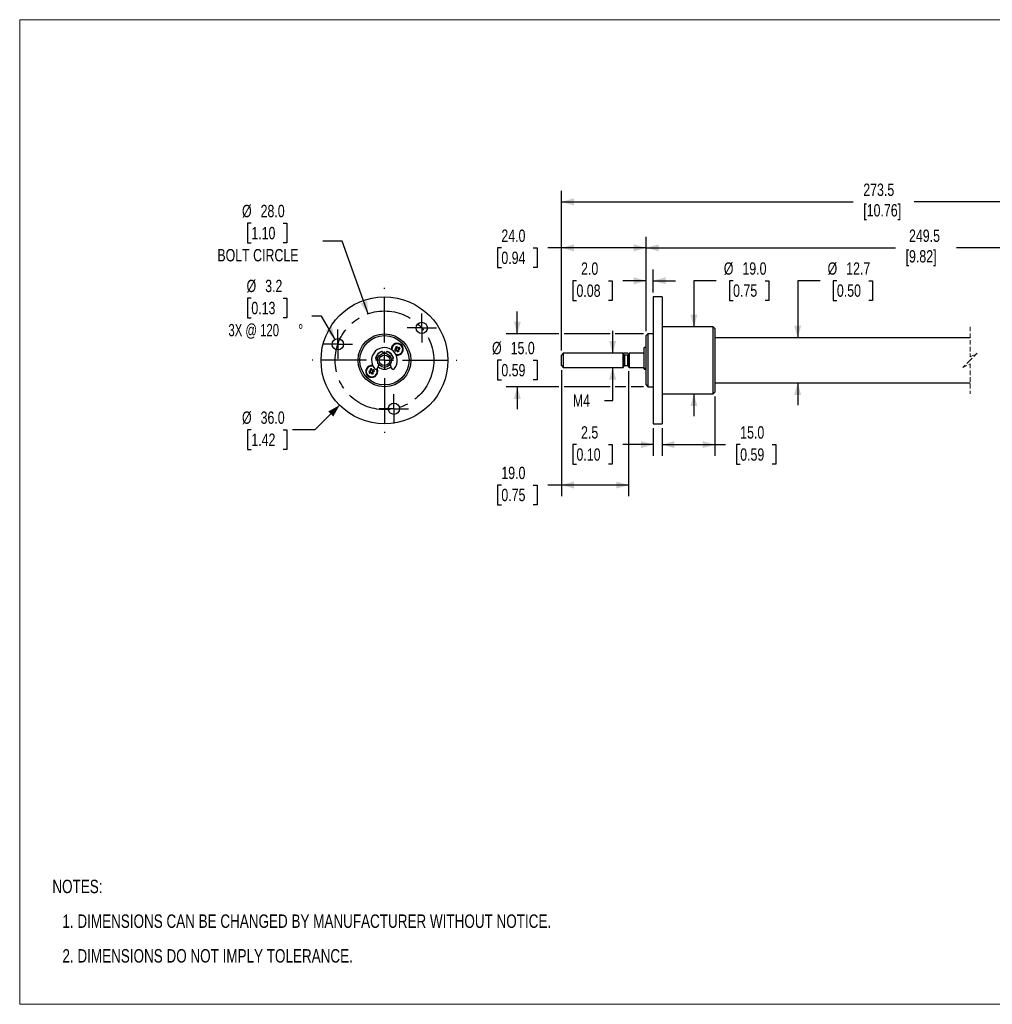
# Model space of a CAD drawing. Header units: millimetres. Extents: x 0 to 432, y 0 to 279.
# Tile 1 of 2: x 0 to 276, y 0 to 279. Entities that reach past the tile are written whole.
import ezdxf

# ---------------------------------------------------------------- set-up
doc = ezdxf.new("R2010")
doc.units = ezdxf.units.MM
doc.linetypes.add('CENTERX2', pattern=[20.32, 12.7, -2.54, 2.54, -2.54])
doc.linetypes.add('HIDDEN', pattern=[1.905, 1.27, -0.635])
doc.layers.add('CENTER', color=40, linetype='CENTERX2')
doc.layers.add('DIMENSIONS', color=140, linetype='Continuous', lineweight=25)
doc.layers.add('TEXT', color=140, linetype='Continuous', lineweight=25)
doc.styles.add('SLDTEXTSTYLE0', font='TXT', dxfattribs={"width": 0.75})
doc.styles.add('SLDTEXTSTYLE1', font='TXT', dxfattribs={"width": 0.6875})
doc.dimstyles.new('SLDDIMSTYLE1', dxfattribs={"dimtxt": 3.5, "dimasz": 3.5, "dimexe": 0, "dimexo": 0.0625, "dimgap": 0.875, "dimtad": 0, "dimtih": 1, "dimtoh": 1, "dimdec": 1, "dimrnd": 1e-09, "dimzin": 4, "dimdsep": 46, "dimtxsty": 'SLDTEXTSTYLE0', "dimsah": 1, "dimcen": 0, "dimadec": 0, "dimazin": 1, "dimtfac": 1, "dimtdec": 1, "dimtofl": 0, "dimtmove": 0, "dimatfit": 3, "dimfxl": 0, "dimfrac": 2, "dimtolj": 1, "dimtzin": 12, "dimarcsym": 0})
doc.dimstyles.new('SLDDIMSTYLE2', dxfattribs={"dimtxt": 3.5, "dimasz": 3.5, "dimexe": 0, "dimexo": 0.0625, "dimgap": 0.875, "dimtad": 0, "dimtih": 1, "dimtoh": 1, "dimdec": 1, "dimrnd": 1e-09, "dimzin": 12, "dimdsep": 46, "dimtxsty": 'SLDTEXTSTYLE0', "dimsah": 1, "dimcen": 0, "dimadec": 0, "dimazin": 3, "dimtfac": 1, "dimtdec": 1, "dimtofl": 0, "dimtmove": 0, "dimatfit": 3, "dimfxl": 0, "dimfrac": 2, "dimtolj": 1, "dimtzin": 12, "dimarcsym": 0})
doc.dimstyles.new('SLDDIMSTYLE3', dxfattribs={"dimtxt": 3.5, "dimasz": 3.5, "dimexe": 0, "dimexo": 0.0625, "dimgap": 0.875, "dimtad": 0, "dimtih": 1, "dimtoh": 1, "dimdec": 1, "dimrnd": 1e-09, "dimzin": 4, "dimdsep": 46, "dimtxsty": 'SLDTEXTSTYLE0', "dimsah": 1, "dimcen": 0, "dimadec": 0, "dimazin": 1, "dimtfac": 1, "dimtdec": 1, "dimtofl": 0, "dimtmove": 0, "dimatfit": 3, "dimfxl": 0, "dimfrac": 2, "dimtolj": 1, "dimtzin": 12, "dimarcsym": 0})
doc.dimstyles.new('SLDDIMSTYLE4', dxfattribs={"dimtxt": 3.5, "dimasz": 3.5, "dimexe": 0, "dimexo": 0.0625, "dimgap": 0.875, "dimtad": 0, "dimtih": 1, "dimtoh": 1, "dimdec": 1, "dimrnd": 1e-09, "dimzin": 4, "dimdsep": 46, "dimtxsty": 'SLDTEXTSTYLE0', "dimsah": 1, "dimcen": 0.09, "dimadec": 0, "dimazin": 1, "dimtfac": 1, "dimtdec": 1, "dimtofl": 0, "dimtmove": 0, "dimatfit": 3, "dimfxl": 0, "dimfrac": 2, "dimtolj": 1, "dimtzin": 12, "dimarcsym": 0})
doc.dimstyles.new('SLDDIMSTYLE5', dxfattribs={"dimtxt": 3.5, "dimasz": 3.5, "dimexe": 0, "dimexo": 0.0625, "dimgap": 0.875, "dimtad": 0, "dimtih": 1, "dimtoh": 1, "dimdec": 1, "dimrnd": 1e-09, "dimzin": 12, "dimdsep": 46, "dimtxsty": 'SLDTEXTSTYLE0', "dimsah": 1, "dimcen": 0.09, "dimadec": 0, "dimazin": 3, "dimtfac": 1, "dimtdec": 1, "dimtmove": 0, "dimatfit": 0, "dimfxl": 0, "dimfrac": 2, "dimtolj": 1, "dimtzin": 12, "dimarcsym": 0})
doc.dimstyles.new('SLDDIMSTYLE6', dxfattribs={"dimtxt": 3.5, "dimasz": 3.5, "dimexe": 0, "dimexo": 0.0625, "dimgap": 0.875, "dimtad": 0, "dimtih": 1, "dimtoh": 1, "dimdec": 1, "dimrnd": 1e-09, "dimzin": 4, "dimdsep": 46, "dimtxsty": 'SLDTEXTSTYLE0', "dimsah": 1, "dimcen": 0.09, "dimadec": 0, "dimazin": 1, "dimtfac": 1, "dimtdec": 1, "dimtmove": 0, "dimatfit": 0, "dimfxl": 0, "dimfrac": 2, "dimtolj": 1, "dimtzin": 12, "dimarcsym": 0})

# ---------------------------------------------------------------- blocks, each defined once
blk = doc.blocks.new('SW_NOTE_0_5')
at = {"layer": 'TEXT', "color": 0, "char_height": 3.81, "attachment_point": 1, "style": 'SLDTEXTSTYLE0'}
for s, insert in [('NOTES:', (0, 4.91)), ('1. DIMENSIONS CAN BE CHANGED BY MANUFACTURER WITHOUT NOTICE.', (2.86, -4.94)), ('2. DIMENSIONS DO NOT IMPLY TOLERANCE.', (2.86, -14.79))]:
    blk.add_mtext(s, dxfattribs=dict(at, insert=insert))
blk = doc.blocks.new('_D_3')
at = {"layer": 'DIMENSIONS'}
for p, q in [((65.7, 221.64), (64.63, 221.64)), ((64.63, 221.64), (64.63, 216.08)), ((74.75, 221.64), (75.81, 221.64)), ((75.81, 221.64), (75.81, 216.08)), ((64.63, 216.08), (65.7, 216.08)), ((75.81, 216.08), (74.75, 216.08)), ((91.51, 216.59), (85.96, 216.59)), ((98.81, 195.94), (91.51, 216.59))]:
    blk.add_line(p, q, dxfattribs=at)
blk.add_solid([(98.81, 195.94), (98.59, 199.58), (96.7, 198.91)], dxfattribs=at)
at = {"layer": 'DIMENSIONS', "char_height": 3.5, "attachment_point": 1, "style": 'SLDTEXTSTYLE0'}
for s, insert in [('%%c', (63.06, 226.86)), ('28.0', (68.33, 226.86)), ('1.10', (65.7, 220.59)), ('BOLT CIRCLE', (56.07, 214.32))]:
    blk.add_mtext(s, dxfattribs=dict(at, insert=insert))
blk = doc.blocks.new('_D_4')
at = {"layer": 'DIMENSIONS'}
for p, q in [((65.7, 200.37), (64.63, 200.37)), ((64.63, 200.37), (64.63, 194.82)), ((74.75, 200.37), (75.81, 200.37)), ((75.81, 200.37), (75.81, 194.82)), ((64.63, 194.82), (65.7, 194.82)), ((75.81, 194.82), (74.75, 194.82)), ((85.62, 195.3), (82.83, 195.3)), ((89.44, 188.69), (85.62, 195.3))]:
    blk.add_line(p, q, dxfattribs=at)
blk.add_solid([(89.44, 188.69), (88.55, 192.22), (86.82, 191.22)], dxfattribs=at)
at = {"layer": 'DIMENSIONS', "char_height": 3.5, "attachment_point": 1}
for s, insert, style in [('%%c', (64.35, 205.6), 'SLDTEXTSTYLE0'), ('3.2', (69.63, 205.6), 'SLDTEXTSTYLE0'), ('0.13', (65.7, 199.33), 'SLDTEXTSTYLE0'), ('3X @ 120', (59.2, 193.06), 'SLDTEXTSTYLE1'), ('%%d', (79.02, 193.01), 'SLDTEXTSTYLE0')]:
    blk.add_mtext(s, dxfattribs=dict(at, insert=insert, style=style))
blk = doc.blocks.new('_D_5')
at = {"layer": 'DIMENSIONS'}
for p, q in [((90.75, 170.02), (83.74, 163)), ((65.7, 163), (64.63, 163)), ((64.63, 163), (64.63, 157.45)), ((74.75, 163), (75.81, 163)), ((75.81, 163), (75.81, 157.45)), ((83.74, 163), (77.39, 163)), ((64.63, 157.45), (65.7, 157.45)), ((75.81, 157.45), (74.75, 157.45))]:
    blk.add_line(p, q, dxfattribs=at)
blk.add_solid([(90.75, 170.02), (87.56, 168.25), (88.98, 166.83)], dxfattribs=at)
at = {"layer": 'DIMENSIONS', "char_height": 3.5, "attachment_point": 1, "style": 'SLDTEXTSTYLE0'}
for s, insert in [('%%c', (63.06, 168.23)), ('36.0', (68.33, 168.23)), ('1.42', (65.7, 161.96))]:
    blk.add_mtext(s, dxfattribs=dict(at, insert=insert))
blk = doc.blocks.new('SW_CENTERMARKSYMBOL_0')
at = {"layer": 'CENTER', "color": 0}
for p, q in [((0, 2.54), (0, 4.14)), ((-2.54, 0), (-4.14, 0)), ((0, 0), (-2.54, 0)), ((0, 0), (0, 2.54)), ((0, 0), (0, -2.54)), ((0, 0), (2.54, 0)), ((2.54, 0), (4.14, 0)), ((0, -2.54), (0, -4.14))]:
    blk.add_line(p, q, dxfattribs=at)
blk = doc.blocks.new('SW_CENTERMARKSYMBOL_1')
at = {"layer": 'CENTER', "color": 0}
for p, q in [((0, 2.54), (0, 4.14)), ((-2.54, 0), (-4.14, 0)), ((0, 0), (-2.54, 0)), ((0, 0), (0, 2.54)), ((0, 0), (0, -2.54)), ((0, 0), (2.54, 0)), ((2.54, 0), (4.14, 0)), ((0, -2.54), (0, -4.14))]:
    blk.add_line(p, q, dxfattribs=at)
blk = doc.blocks.new('SW_CENTERMARKSYMBOL_2')
at = {"layer": 'CENTER', "color": 0}
for p, q in [((0, 2.54), (0, 4.14)), ((-2.54, 0), (-4.14, 0)), ((0, 0), (-2.54, 0)), ((0, 0), (0, 2.54)), ((0, 0), (0, -2.54)), ((0, 0), (2.54, 0)), ((2.54, 0), (4.14, 0)), ((0, -2.54), (0, -4.14))]:
    blk.add_line(p, q, dxfattribs=at)
blk = doc.blocks.new('SW_CENTERMARKSYMBOL_3')
at = {"layer": 'CENTER', "color": 0}
for p, q in [((0, 5.08), (0, 20.54)), ((-5.08, 0), (-20.54, 0)), ((0, 0), (-2.54, 0)), ((0, 0), (0, 2.54)), ((0, 0), (0, -2.54)), ((0, 0), (2.54, 0)), ((5.08, 0), (20.54, 0)), ((0, -5.08), (0, -20.54))]:
    blk.add_line(p, q, dxfattribs=at)
blk = doc.blocks.new('_D_6')
at = {"layer": 'DIMENSIONS'}
for p, q in [((153.7, 179.97), (153.7, 144.17)), ((172.7, 179.67), (172.7, 144.17)), ((136.62, 147.32), (135.56, 147.32)), ((135.56, 147.32), (135.56, 141.77)), ((145.67, 147.32), (146.74, 147.32)), ((146.74, 147.32), (146.74, 141.77)), ((153.7, 147.35), (149.81, 147.35)), ((172.7, 147.35), (153.7, 147.35)), ((135.56, 141.77), (136.62, 141.77)), ((146.74, 141.77), (145.67, 141.77))]:
    blk.add_line(p, q, dxfattribs=at)
for points in [[(153.7, 147.35), (157.2, 146.35), (157.2, 148.35)], [(172.7, 147.35), (169.2, 148.35), (169.2, 146.35)]]:
    blk.add_solid(points, dxfattribs=at)
at = {"layer": 'DIMENSIONS', "char_height": 3.5, "attachment_point": 1, "style": 'SLDTEXTSTYLE0'}
for s, insert in [('19.0', (136.62, 152.55)), ('0.75', (136.62, 146.28))]:
    blk.add_mtext(s, dxfattribs=dict(at, insert=insert))
blk = doc.blocks.new('_D_7')
at = {"layer": 'DIMENSIONS'}
for p, q in [((168.2, 184.74), (168.2, 191.09)), ((172.47, 184.74), (171.38, 184.74)), ((168.2, 171.32), (168.2, 180.74)), ((165.91, 171.32), (168.2, 171.32))]:
    blk.add_line(p, q, dxfattribs=at)
for points in [[(168.2, 184.74), (169.2, 188.24), (167.2, 188.24)], [(168.2, 180.74), (167.2, 177.24), (169.2, 177.24)]]:
    blk.add_solid(points, dxfattribs=at)
at = {"layer": 'DIMENSIONS', "insert": (156.9, 173.06), "char_height": 3.5, "attachment_point": 1, "style": 'SLDTEXTSTYLE0'}
blk.add_mtext('M4', dxfattribs=at)
blk = doc.blocks.new('_D_8')
at = {"layer": 'DIMENSIONS'}
for p, q in [((153.7, 185.51), (153.7, 217.82)), ((177.7, 191.01), (177.7, 217.82)), ((136.62, 214.62), (135.56, 214.62)), ((135.56, 214.62), (135.56, 209.06)), ((145.67, 214.62), (146.74, 214.62)), ((146.74, 214.62), (146.74, 209.06)), ((153.7, 214.65), (149.81, 214.65)), ((177.7, 214.65), (153.7, 214.65)), ((135.56, 209.06), (136.62, 209.06)), ((146.74, 209.06), (145.67, 209.06))]:
    blk.add_line(p, q, dxfattribs=at)
for points in [[(153.7, 214.65), (157.2, 213.65), (157.2, 215.65)], [(177.7, 214.65), (174.2, 215.65), (174.2, 213.65)]]:
    blk.add_solid(points, dxfattribs=at)
at = {"layer": 'DIMENSIONS', "char_height": 3.5, "attachment_point": 1, "style": 'SLDTEXTSTYLE0'}
for s, insert in [('24.0', (136.62, 219.84)), ('0.94', (136.62, 213.58))]:
    blk.add_mtext(s, dxfattribs=dict(at, insert=insert))
blk = doc.blocks.new('_D_9')
at = {"layer": 'DIMENSIONS'}
for p, q in [((177.7, 191.01), (177.7, 208.5)), ((179.7, 202.01), (179.7, 208.5)), ((157.93, 205.29), (156.87, 205.29)), ((156.87, 205.29), (156.87, 199.74)), ((166.98, 205.29), (168.05, 205.29)), ((168.05, 205.29), (168.05, 199.74)), ((177.7, 205.32), (171.12, 205.32)), ((179.7, 205.32), (186.05, 205.32)), ((156.87, 199.74), (157.93, 199.74)), ((168.05, 199.74), (166.98, 199.74))]:
    blk.add_line(p, q, dxfattribs=at)
for points in [[(177.7, 205.32), (174.2, 206.32), (174.2, 204.32)], [(179.7, 205.32), (183.2, 204.32), (183.2, 206.32)]]:
    blk.add_solid(points, dxfattribs=at)
at = {"layer": 'DIMENSIONS', "char_height": 3.5, "attachment_point": 1, "style": 'SLDTEXTSTYLE0'}
for s, insert in [('2.0', (159.23, 210.52)), ('0.08', (157.93, 204.25))]:
    blk.add_mtext(s, dxfattribs=dict(at, insert=insert))
blk = doc.blocks.new('_D_10')
at = {"layer": 'DIMENSIONS'}
for p, q in [((179.7, 163.47), (179.7, 155.66)), ((182.2, 163.47), (182.2, 155.66)), ((157.93, 158.81), (156.87, 158.81)), ((156.87, 158.81), (156.87, 153.25)), ((166.98, 158.81), (168.05, 158.81)), ((168.05, 158.81), (168.05, 153.25)), ((179.7, 158.83), (171.12, 158.83)), ((182.2, 158.83), (188.55, 158.83)), ((156.87, 153.25), (157.93, 153.25)), ((168.05, 153.25), (166.98, 153.25))]:
    blk.add_line(p, q, dxfattribs=at)
for points in [[(179.7, 158.83), (176.2, 159.83), (176.2, 157.83)], [(182.2, 158.83), (185.7, 157.83), (185.7, 159.83)]]:
    blk.add_solid(points, dxfattribs=at)
at = {"layer": 'DIMENSIONS', "char_height": 3.5, "attachment_point": 1, "style": 'SLDTEXTSTYLE0'}
for s, insert in [('2.5', (159.23, 164.03)), ('0.10', (157.93, 157.76))]:
    blk.add_mtext(s, dxfattribs=dict(at, insert=insert))
blk = doc.blocks.new('_D_11')
at = {"layer": 'DIMENSIONS'}
for p, q in [((141.15, 190.24), (141.15, 196.59)), ((152.95, 190.24), (137.97, 190.24)), ((167.45, 190.24), (154.45, 190.24)), ((176.93, 190.24), (168.95, 190.24)), ((136.62, 182.74), (135.56, 182.74)), ((135.56, 182.74), (135.56, 177.19)), ((145.67, 182.74), (146.74, 182.74)), ((146.74, 182.74), (146.74, 177.19)), ((135.56, 177.19), (136.62, 177.19)), ((146.74, 177.19), (145.67, 177.19)), ((152.95, 175.24), (137.97, 175.24)), ((141.15, 175.24), (141.15, 168.89)), ((167.45, 175.24), (154.45, 175.24)), ((171.95, 175.24), (168.95, 175.24)), ((176.93, 175.24), (173.45, 175.24))]:
    blk.add_line(p, q, dxfattribs=at)
for points in [[(141.15, 190.24), (142.15, 193.74), (140.15, 193.74)], [(141.15, 175.24), (140.15, 171.74), (142.15, 171.74)]]:
    blk.add_solid(points, dxfattribs=at)
at = {"layer": 'DIMENSIONS', "char_height": 3.5, "attachment_point": 1, "style": 'SLDTEXTSTYLE0'}
for s, insert in [('%%c', (133.98, 187.97)), ('15.0', (139.26, 187.97)), ('0.59', (136.62, 181.7))]:
    blk.add_mtext(s, dxfattribs=dict(at, insert=insert))
blk = doc.blocks.new('_D_12')
at = {"layer": 'DIMENSIONS'}
for p, q in [((197.59, 205.32), (191.24, 205.32)), ((191.24, 205.32), (191.24, 192.24)), ((202.36, 205.32), (201.29, 205.32)), ((201.29, 205.32), (201.29, 199.76)), ((211.41, 205.32), (212.48, 205.32)), ((212.48, 205.32), (212.48, 199.76)), ((201.29, 199.76), (202.36, 199.76)), ((212.48, 199.76), (211.41, 199.76)), ((191.24, 173.24), (191.24, 166.89))]:
    blk.add_line(p, q, dxfattribs=at)
for points in [[(191.24, 192.24), (192.24, 195.74), (190.24, 195.74)], [(191.24, 173.24), (190.24, 169.74), (192.24, 169.74)]]:
    blk.add_solid(points, dxfattribs=at)
at = {"layer": 'DIMENSIONS', "char_height": 3.5, "attachment_point": 1, "style": 'SLDTEXTSTYLE0'}
for s, insert in [('%%c', (199.72, 210.54)), ('19.0', (205, 210.54)), ('0.75', (202.36, 204.28))]:
    blk.add_mtext(s, dxfattribs=dict(at, insert=insert))
blk = doc.blocks.new('_D_13')
at = {"layer": 'DIMENSIONS'}
for p, q in [((197.2, 172.47), (197.2, 155.66)), ((182.2, 163.47), (182.2, 155.66)), ((182.2, 158.83), (197.2, 158.83)), ((197.2, 158.83), (200.24, 158.83)), ((204.37, 158.81), (203.31, 158.81)), ((203.31, 158.81), (203.31, 153.25)), ((213.43, 158.81), (214.49, 158.81)), ((214.49, 158.81), (214.49, 153.25)), ((203.31, 153.25), (204.37, 153.25)), ((214.49, 153.25), (213.43, 153.25))]:
    blk.add_line(p, q, dxfattribs=at)
for points in [[(182.2, 158.83), (185.7, 157.83), (185.7, 159.83)], [(197.2, 158.83), (193.7, 159.83), (193.7, 157.83)]]:
    blk.add_solid(points, dxfattribs=at)
at = {"layer": 'DIMENSIONS', "char_height": 3.5, "attachment_point": 1, "style": 'SLDTEXTSTYLE0'}
for s, insert in [('15.0', (204.37, 164.03)), ('0.59', (204.37, 157.76))]:
    blk.add_mtext(s, dxfattribs=dict(at, insert=insert))
blk = doc.blocks.new('_D_15')
at = {"layer": 'DIMENSIONS'}
for p, q in [((227.03, 205.32), (220.68, 205.32)), ((220.68, 205.32), (220.68, 189.09)), ((231.8, 205.32), (230.73, 205.32)), ((230.73, 205.32), (230.73, 199.76)), ((240.85, 205.32), (241.92, 205.32)), ((241.92, 205.32), (241.92, 199.76)), ((230.73, 199.76), (231.8, 199.76)), ((241.92, 199.76), (240.85, 199.76)), ((220.68, 176.39), (220.68, 170.04))]:
    blk.add_line(p, q, dxfattribs=at)
for points in [[(220.68, 189.09), (221.68, 192.59), (219.68, 192.59)], [(220.68, 176.39), (219.68, 172.89), (221.68, 172.89)]]:
    blk.add_solid(points, dxfattribs=at)
at = {"layer": 'DIMENSIONS', "char_height": 3.5, "attachment_point": 1, "style": 'SLDTEXTSTYLE0'}
for s, insert in [('%%c', (229.16, 210.54)), ('12.7', (234.44, 210.54)), ('0.50', (231.8, 204.28))]:
    blk.add_mtext(s, dxfattribs=dict(at, insert=insert))

msp = doc.modelspace()

# ---------------------------------------------------------------- linework, layer by layer
at = {"color": 7, "linetype": 'Continuous', "lineweight": 18}
for p, q in [((0, 0), (0, 279.4)), ((0, 279.4), (431.8, 279.4)), ((0, 0), (431.8, 0))]:
    msp.add_line(p, q, dxfattribs=at)
for p, q in [((182.2, 200.74), (179.7, 200.74)), ((179.7, 200.74), (179.7, 194.55)), ((182.2, 200.74), (182.2, 194.55)), ((179.7, 194.55), (179.7, 193.21)), ((179.7, 193.21), (179.7, 164.74)), ((182.2, 194.55), (182.2, 164.74)), ((178.2, 190.24), (177.7, 189.74)), ((179.7, 190.24), (178.2, 190.24)), ((178.2, 190.24), (178.2, 187.66)), ((196.7, 173.24), (196.7, 192.24)), ((197.2, 191.74), (197.2, 173.74)), ((177.7, 187.34), (177.7, 189.74)), ((177.7, 175.74), (177.7, 187.34)), ((178.2, 187.66), (178.2, 175.24)), ((269.56, 189.09), (197.2, 189.09)), ((102.97, 185.04), (103.04, 184.7)), ((103.91, 184.7), (103.98, 185.04)), ((106.68, 185.98), (106.75, 185.81)), ((106.91, 186.2), (106.74, 186.13)), ((106.79, 185.71), (106.86, 185.54)), ((107.18, 186.31), (107.01, 186.24)), ((107.01, 185.48), (107.18, 185.55)), ((107.28, 185.59), (107.45, 185.66)), ((107.4, 186.08), (107.33, 186.25)), ((107.51, 185.81), (107.44, 185.98)), ((154.2, 184.74), (154.2, 180.74)), ((171.43, 184.34), (171.2, 184.74)), ((171.2, 182.74), (171.2, 184.74)), ((172.7, 180.94), (172.7, 184.54)), ((172.9, 184.74), (172.9, 180.74)), ((177.7, 186.39), (177.1, 186.39)), ((101.51, 183.09), (101.16, 183.15)), ((105.79, 183.15), (105.44, 183.09)), ((153.7, 181.24), (153.7, 184.24)), ((171.2, 180.74), (171.2, 182.74)), ((171.43, 183.26), (171.43, 184.34)), ((171.43, 182.74), (171.43, 183.26)), ((171.43, 181.14), (171.43, 182.74)), ((172.5, 184.24), (171.6, 184.24)), ((171.6, 184.24), (171.6, 182.74)), ((171.6, 182.74), (171.6, 181.24)), ((172.5, 181.24), (172.5, 184.24)), ((99.44, 179.7), (99.5, 179.53)), ((99.68, 179.91), (99.51, 179.84)), ((99.54, 179.42), (99.6, 179.25)), ((99.75, 179.18), (99.92, 179.25)), ((99.96, 180.01), (99.78, 179.94)), ((100.02, 179.28), (100.2, 179.34)), ((100.16, 179.76), (100.1, 179.94)), ((100.26, 179.49), (100.2, 179.66)), ((101.56, 180.58), (101.86, 181.56)), ((105.09, 181.56), (105.39, 180.58)), ((153.7, 181.24), (154.2, 180.74)), ((154.2, 180.74), (171.2, 180.74)), ((171.2, 180.74), (171.43, 181.14)), ((171.6, 181.24), (172.5, 181.24)), ((172.7, 180.94), (172.9, 180.74)), ((172.9, 180.74), (177.1, 180.74)), ((177.1, 180.22), (177.1, 180.4)), ((177.1, 180.22), (177.7, 180.22)), ((197.2, 176.39), (269.56, 176.39)), ((177.7, 175.74), (178.2, 175.24)), ((178.2, 175.24), (179.7, 175.24)), ((182.2, 173.24), (196.7, 173.24)), ((196.7, 173.24), (197.2, 173.74)), ((179.7, 164.74), (182.2, 164.74))]:
    msp.add_line(p, q)
at = {"color": 7, "linetype": 'HIDDEN', "lineweight": 18}
for p, q in [((269.56, 192.27), (269.56, 183.74)), ((269.56, 183.74), (271.56, 184.74)), ((271.56, 184.74), (269.56, 182.74)), ((269.56, 182.74), (267.56, 180.74)), ((267.56, 180.74), (269.56, 181.74)), ((269.56, 181.74), (269.56, 173.22))]:
    msp.add_line(p, q, dxfattribs=at)
at = {"flags": 128}
for points in [[(197.2, 191.74), (196.7, 192.24), (182.2, 192.24)], [(105.4, 184.42), (105.77, 183.86), (105.97, 183.27)], [(106.69, 185.98), (106.64, 185.96), (106.6, 185.95), (106.55, 185.93), (106.51, 185.91), (106.46, 185.89), (106.41, 185.87), (106.37, 185.85), (106.32, 185.83)], [(106.51, 185.39), (106.55, 185.41), (106.6, 185.43), (106.64, 185.44), (106.69, 185.46), (106.74, 185.48), (106.78, 185.5), (106.83, 185.52), (106.88, 185.54)], [(106.59, 186.48), (106.61, 186.44), (106.63, 186.39), (106.65, 186.35), (106.67, 186.3), (106.69, 186.25), (106.71, 186.21), (106.73, 186.16), (106.75, 186.11)], [(107.01, 185.49), (107.03, 185.44), (107.04, 185.39), (107.06, 185.35), (107.08, 185.3), (107.1, 185.26), (107.12, 185.21), (107.14, 185.16), (107.16, 185.12)], [(107.19, 186.3), (107.17, 186.35), (107.15, 186.39), (107.13, 186.44), (107.11, 186.48), (107.09, 186.53), (107.07, 186.58), (107.05, 186.62), (107.04, 186.67)], [(107.69, 186.4), (107.64, 186.38), (107.6, 186.36), (107.55, 186.34), (107.51, 186.32), (107.46, 186.3), (107.41, 186.28), (107.37, 186.26), (107.32, 186.24)], [(107.6, 185.3), (107.58, 185.35), (107.56, 185.39), (107.55, 185.44), (107.53, 185.48), (107.51, 185.53), (107.49, 185.58), (107.47, 185.62), (107.45, 185.67)], [(107.5, 185.8), (107.55, 185.82), (107.6, 185.84), (107.64, 185.86), (107.69, 185.88), (107.73, 185.9), (107.78, 185.92), (107.83, 185.94), (107.87, 185.95)], [(171.2, 184.74), (154.2, 184.74), (153.7, 184.24)], [(177.1, 184.74), (172.9, 184.74), (172.7, 184.54)], [(177.7, 180.4), (177.1, 180.4), (177.1, 181.06), (177.1, 181.79), (177.1, 182.57), (177.1, 183.35), (177.1, 184.11), (177.1, 184.8), (177.1, 185.4), (177.1, 185.87), (177.1, 186.2), (177.1, 186.37), (177.1, 186.39)], [(99.45, 179.71), (99.4, 179.69), (99.36, 179.67), (99.31, 179.65), (99.26, 179.64), (99.22, 179.62), (99.17, 179.6), (99.12, 179.59), (99.08, 179.57)], [(99.24, 179.12), (99.28, 179.14), (99.33, 179.15), (99.38, 179.17), (99.42, 179.19), (99.47, 179.2), (99.52, 179.22), (99.57, 179.24), (99.61, 179.25)], [(99.38, 180.21), (99.39, 180.16), (99.41, 180.12), (99.43, 180.07), (99.44, 180.02), (99.46, 179.98), (99.48, 179.93), (99.49, 179.88), (99.51, 179.83)], [(99.74, 179.19), (99.76, 179.15), (99.78, 179.1), (99.79, 179.05), (99.81, 179), (99.83, 178.96), (99.84, 178.91), (99.86, 178.86), (99.88, 178.82)], [(99.96, 180), (99.95, 180.04), (99.93, 180.09), (99.91, 180.14), (99.9, 180.18), (99.88, 180.23), (99.86, 180.28), (99.85, 180.32), (99.83, 180.37)], [(100.47, 180.07), (100.42, 180.05), (100.37, 180.04), (100.33, 180.02), (100.28, 180), (100.23, 179.99), (100.19, 179.97), (100.14, 179.95), (100.09, 179.94)], [(100.33, 178.98), (100.31, 179.03), (100.29, 179.07), (100.28, 179.12), (100.26, 179.17), (100.24, 179.21), (100.23, 179.26), (100.21, 179.31), (100.19, 179.36)], [(100.25, 179.48), (100.3, 179.5), (100.35, 179.52), (100.4, 179.53), (100.44, 179.55), (100.49, 179.57), (100.54, 179.58), (100.58, 179.6), (100.63, 179.62)]]:
    msp.add_lwpolyline(points, dxfattribs=at)
for centre, radius in [((103.47, 182.74), 18), ((114.04, 191.93), 1.6), ((103.47, 182.74), 7.5), ((90.24, 187.3), 1.6), ((103.47, 182.74), 7), ((103.47, 182.74), 2), ((103.47, 182.74), 1.5), ((106.15, 169), 1.6)]:
    msp.add_circle(centre, radius)
for centre, radius, start, end in [((107.1, 185.89), 1.7, 260.421, 181.5822), ((107.1, 185.89), 1.6, 22.5227, 184.0665), ((107.1, 185.89), 1.54, 22.5227, 185.7766), ((103.47, 182.74), 3.65, 320.138, 219.862), ((103.47, 182.74), 2.63, 108.7104, 163.7896), ((103.47, 182.74), 2.55, 104.4865, 168.0135), ((102.71, 184.99), 0.256, 12.5, 108.7104), ((104.23, 184.99), 0.256, 71.2896, 167.5), ((103.47, 182.74), 2.55, 41.0016, 75.5135), ((103.47, 182.74), 2.63, 16.2104, 71.2896), ((111.51, 187.72), 5.52, 200.0301, 205.0152), ((108.93, 181.48), 5.52, 110.0302, 115.0152), ((107.1, 185.89), 0.416, 147.7574, 167.288), ((107.1, 185.89), 1.54, 256.2266, 22.5227), ((107.1, 185.89), 0.356, 160.0603, 193.6821), ((107.1, 185.89), 0.356, 193.6821, 211.3632), ((107.1, 185.89), 1.6, 257.9367, 22.5227), ((107.1, 185.89), 0.355, 154.985, 160.0603), ((107.1, 185.89), 0.355, 121.3632, 154.985), ((107.1, 185.89), 0.356, 211.3632, 244.985), ((107.1, 185.89), 0.416, 237.7574, 257.288), ((107.1, 185.89), 0.355, 103.6821, 121.3632), ((107.1, 185.89), 0.356, 244.985, 250.0603), ((107.1, 185.89), 0.356, 250.0603, 283.6821), ((107.1, 185.89), 0.356, 70.0603, 103.6821), ((105.27, 190.3), 5.52, 290.0301, 295.0152), ((107.1, 185.89), 0.356, 283.6821, 301.3632), ((107.1, 185.89), 0.416, 57.7574, 77.288), ((107.1, 185.89), 0.356, 64.985, 70.0603), ((107.1, 185.89), 0.356, 31.3632, 64.985), ((107.1, 185.89), 0.356, 301.3632, 334.985), ((107.1, 185.89), 0.356, 13.6821, 31.3632), ((107.1, 185.89), 0.356, 334.985, 340.0603), ((107.1, 185.89), 0.356, 340.0603, 13.6821), ((107.1, 185.89), 0.416, 327.7574, 347.288), ((102.69, 184.06), 5.52, 20.0301, 25.0153), ((172.5, 184.44), 0.2, 269.998, 0.0011), ((101.2, 183.4), 0.256, 163.7896, 260), ((105.75, 183.4), 0.256, 280, 16.2104), ((171.6, 184.44), 0.2, 209.9983, 270.0013), ((99.85, 179.59), 1.7, 80.421, 221.0016), ((99.85, 179.59), 1.6, 77.9367, 289.7525), ((99.85, 179.59), 1.54, 76.2266, 289.7525), ((99.85, 179.59), 1.7, 221.0016, 25.6676), ((104.35, 181.21), 5.52, 197.26, 202.2449), ((101.47, 175.1), 5.52, 107.2599, 112.245), ((99.85, 179.59), 0.416, 144.9872, 164.5177), ((99.85, 179.59), 0.356, 157.2901, 190.9119), ((99.85, 179.59), 0.356, 190.9119, 208.593), ((99.85, 179.59), 0.355, 152.2148, 157.2901), ((99.85, 179.59), 0.355, 118.593, 152.2148), ((99.85, 179.59), 0.355, 208.593, 242.2148), ((99.85, 179.59), 0.416, 234.9872, 254.5177), ((99.85, 179.59), 0.355, 100.9119, 118.593), ((99.85, 179.59), 0.355, 242.2148, 247.2901), ((99.85, 179.59), 0.356, 247.2901, 280.9119), ((99.85, 179.59), 0.356, 67.2901, 100.9119), ((98.24, 184.09), 5.52, 287.2599, 292.245), ((99.85, 179.59), 0.356, 280.9119, 298.593), ((99.85, 179.59), 0.416, 54.9872, 74.5177), ((99.85, 179.59), 0.356, 62.2148, 67.2901), ((99.85, 179.59), 0.356, 28.593, 62.2148), ((99.85, 179.59), 0.356, 298.593, 332.2148), ((99.85, 179.59), 0.356, 10.9119, 28.593), ((99.85, 179.59), 0.356, 332.2148, 337.2901), ((99.85, 179.59), 0.356, 337.2901, 10.9119), ((99.85, 179.59), 0.416, 324.9872, 344.5177), ((99.85, 179.59), 1.54, 289.7525, 25.2758), ((99.85, 179.59), 1.6, 289.7525, 25.2248), ((95.36, 177.98), 5.52, 17.26, 22.2449), ((101.07, 180.73), 0.513, 219.862, 342.5), ((103.47, 182.74), 2.55, 224.9446, 315.0554), ((105.88, 180.73), 0.513, 197.5, 320.138), ((171.6, 181.04), 0.2, 89.9987, 150.0017), ((172.5, 181.04), 0.2, 359.9989, 90.002)]:
    msp.add_arc(centre, radius, start, end)
for centre, major_axis, start_param, end_param in [((107.06, 185.88), (0.289, 0.12), 2.964014, 3.319171), ((107.08, 185.93), (-0.12, 0.289), 6.105607, 6.460764), ((107.11, 185.85), (-0.12, 0.289), 2.964014, 3.319171), ((107.14, 185.91), (0.289, 0.12), 6.105607, 6.460764), ((99.81, 179.58), (0.294, 0.106), 2.964014, 3.319171), ((99.84, 179.64), (-0.106, 0.294), 6.105607, 6.460764), ((99.87, 179.55), (-0.106, 0.294), 2.964014, 3.319171), ((99.89, 179.61), (0.294, 0.106), 6.105607, 6.460764)]:
    msp.add_ellipse(centre, major_axis=major_axis, ratio=0.990116, start_param=start_param, end_param=end_param)
for points, knots in [([(106.76, 186.01), (106.76, 186.01), (106.74, 186), (106.72, 185.99), (106.69, 185.99), (106.69, 185.98)], [0, 0, 0, 0, 0.006035, 0.886662, 1, 1, 1, 1]), ([(106.75, 186.11), (106.75, 186.11), (106.76, 186.09), (106.77, 186.07), (106.78, 186.04), (106.78, 186.04)], [0, 0, 0, 0, 0.113338, 0.993965, 1, 1, 1, 1]), ([(106.88, 185.54), (106.88, 185.54), (106.9, 185.55), (106.92, 185.56), (106.95, 185.57), (106.95, 185.57)], [0, 0, 0, 0, 0.113338, 0.993964, 1, 1, 1, 1]), ([(106.98, 185.56), (106.98, 185.56), (106.99, 185.54), (107, 185.51), (107, 185.49), (107.01, 185.49)], [0, 0, 0, 0, 0.0060355, 0.8866621, 1, 1, 1, 1]), ([(107.22, 186.23), (107.22, 186.23), (107.21, 186.25), (107.2, 186.27), (107.19, 186.3), (107.19, 186.3)], [0, 0, 0, 0, 0.006036, 0.886662, 1, 1, 1, 1]), ([(107.32, 186.24), (107.32, 186.24), (107.29, 186.23), (107.27, 186.22), (107.25, 186.21), (107.25, 186.21)], [0, 0, 0, 0, 0.113338, 0.993965, 1, 1, 1, 1]), ([(107.45, 185.67), (107.45, 185.67), (107.44, 185.7), (107.43, 185.72), (107.42, 185.74), (107.42, 185.74)], [0, 0, 0, 0, 0.113338, 0.993965, 1, 1, 1, 1]), ([(107.43, 185.77), (107.43, 185.77), (107.45, 185.78), (107.48, 185.79), (107.5, 185.8), (107.5, 185.8)], [0, 0, 0, 0, 0.006035, 0.886662, 1, 1, 1, 1]), ([(99.52, 179.73), (99.52, 179.73), (99.5, 179.72), (99.48, 179.71), (99.45, 179.71), (99.45, 179.71)], [0, 0, 0, 0, 0.006036, 0.886662, 1, 1, 1, 1]), ([(99.51, 179.83), (99.51, 179.83), (99.52, 179.81), (99.53, 179.78), (99.54, 179.76), (99.54, 179.76)], [0, 0, 0, 0, 0.113338, 0.993965, 1, 1, 1, 1]), ([(99.61, 179.25), (99.62, 179.25), (99.64, 179.26), (99.66, 179.27), (99.69, 179.28), (99.69, 179.28)], [0, 0, 0, 0, 0.113338, 0.993964, 1, 1, 1, 1]), ([(99.72, 179.27), (99.72, 179.27), (99.72, 179.24), (99.73, 179.22), (99.74, 179.2), (99.74, 179.19)], [0, 0, 0, 0, 0.006035, 0.886662, 1, 1, 1, 1]), ([(99.99, 179.92), (99.99, 179.92), (99.98, 179.95), (99.97, 179.97), (99.96, 179.99), (99.96, 180)], [0, 0, 0, 0, 0.006035, 0.886662, 1, 1, 1, 1]), ([(100.09, 179.94), (100.09, 179.93), (100.07, 179.93), (100.04, 179.92), (100.02, 179.91), (100.02, 179.91)], [0, 0, 0, 0, 0.113338, 0.993965, 1, 1, 1, 1]), ([(100.19, 179.36), (100.19, 179.36), (100.18, 179.38), (100.18, 179.41), (100.17, 179.43), (100.17, 179.43)], [0, 0, 0, 0, 0.113338, 0.993965, 1, 1, 1, 1]), ([(100.18, 179.46), (100.18, 179.46), (100.2, 179.47), (100.23, 179.47), (100.25, 179.48), (100.25, 179.48)], [0, 0, 0, 0, 0.006035, 0.886662, 1, 1, 1, 1])]:
    msp.add_open_spline(points, degree=3, knots=knots)
at = {"layer": 'CENTER'}
msp.add_circle((103.47, 182.74), 14, dxfattribs=at)
at = {"layer": 'DIMENSIONS'}
for p, q in [((153.7, 185.51), (153.7, 230.87)), ((153.7, 227.7), (236.44, 227.7)), ((177.7, 191.01), (177.7, 217.82)), ((177.7, 214.65), (248.44, 214.65))]:
    msp.add_line(p, q, dxfattribs=at)
for points in [[(336.51, 227.7), (292.55, 227.7), (291.68, 229.45), (289.93, 225.95), (289.05, 227.7), (253.76, 227.7)], [(336.51, 214.65), (298.55, 214.65), (297.68, 216.4), (295.93, 212.9), (295.05, 214.65), (265.76, 214.65)]]:
    msp.add_lwpolyline(points, dxfattribs=at)
for points in [[(153.7, 227.7), (157.2, 226.7), (157.2, 228.7)], [(177.7, 214.65), (181.2, 213.65), (181.2, 215.65)]]:
    msp.add_solid(points, dxfattribs=at)

# ---------------------------------------------------------------- block references
at = {"layer": 'CENTER'}
for name, p in [('SW_CENTERMARKSYMBOL_3', (103.47, 182.74)), ('SW_CENTERMARKSYMBOL_0', (114.04, 191.93)), ('SW_CENTERMARKSYMBOL_2', (90.24, 187.3)), ('SW_CENTERMARKSYMBOL_1', (106.15, 169))]:
    msp.add_blockref(name, p, dxfattribs=at)
at = {"layer": 'TEXT'}
msp.add_blockref('SW_NOTE_0_5', (9.26, 30.44), dxfattribs=at)

# ---------------------------------------------------------------- texts
at = {"layer": 'DIMENSIONS', "char_height": 3.5, "attachment_point": 1, "style": 'SLDTEXTSTYLE0'}
for s, insert in [('273.5\\P[10.76]', (239.28, 232.89)), (' 249.5\\P[9.82]', (251.28, 219.84))]:
    msp.add_mtext(s, dxfattribs=dict(at, insert=insert))

# ---------------------------------------------------------------- dimensions: what is measured, and where the dimension line sits
at = {"layer": 'DIMENSIONS'}
for p1, p2, text, dimstyle, picture, middle in [((108.14, 169.54), (98.81, 195.94), '<>\\PBOLT CIRCLE', 'SLDDIMSTYLE1', '_D_3', (70.22, 218.86)), ((91.04, 185.92), (89.44, 188.69), '<>\\P3X @ 120%%d', 'SLDDIMSTYLE2', '_D_4', (70.22, 197.57))]:
    dim = msp.add_diameter_dim_2p(p1=p1, p2=p2, text=text, dimstyle=dimstyle, dxfattribs=at)
    dim.commit()
    dim.dimension.update_dxf_attribs({"geometry": picture, "text_midpoint": middle, "dimtype": 163})
for base, p1, p2, dimstyle, picture, middle in [((177.7, 214.65), (153.7, 184.24), (177.7, 189.74), 'SLDDIMSTYLE4', '_D_8', (141.15, 214.65)), ((179.7, 205.32), (177.7, 189.74), (179.7, 200.74), 'SLDDIMSTYLE6', '_D_9', (162.46, 205.32)), ((153.7, 147.35), (172.7, 180.94), (153.7, 181.24), 'SLDDIMSTYLE4', '_D_6', (141.15, 147.35)), ((182.2, 158.83), (197.2, 173.74), (182.2, 164.74), 'SLDDIMSTYLE4', '_D_13', (208.9, 158.83)), ((182.2, 158.83), (179.7, 164.74), (182.2, 164.74), 'SLDDIMSTYLE5', '_D_10', (162.46, 158.83))]:
    dim = msp.add_linear_dim(base=base, p1=p1, p2=p2, dimstyle=dimstyle, dxfattribs=at)
    dim.commit()
    dim.dimension.update_dxf_attribs({"geometry": picture, "text_midpoint": middle, "dimtype": 160})
for base, p1, p2, text, dimstyle, picture, middle in [((220.68, 189.09), (184.2, 176.39), (184.2, 189.09), '%%c<>', 'SLDDIMSTYLE5', '_D_15', (220.68, 205.32)), ((191.24, 173.24), (196.7, 192.24), (196.7, 173.24), '%%c<>', 'SLDDIMSTYLE6', '_D_12', (191.24, 205.32)), ((141.15, 175.24), (178.2, 190.24), (178.2, 175.24), '%%c<>', 'SLDDIMSTYLE6', '_D_11', (141.15, 182.74)), ((168.2, 184.74), (171.2, 180.74), (171.2, 184.74), 'M4', 'SLDDIMSTYLE5', '_D_7', (168.2, 171.32))]:
    dim = msp.add_linear_dim(base=base, p1=p1, p2=p2, angle=90, text=text, dimstyle=dimstyle, dxfattribs=at)
    dim.commit()
    dim.dimension.update_dxf_attribs({"geometry": picture, "text_midpoint": middle, "dimtype": 160})
dim = msp.add_diameter_dim_2p(p1=(116.2, 195.47), p2=(90.75, 170.02), dimstyle='SLDDIMSTYLE3', dxfattribs=at)
dim.commit()
dim.dimension.update_dxf_attribs({"geometry": '_D_5', "text_midpoint": (70.22, 163), "dimtype": 163})

doc.saveas('drawing.dxf')
